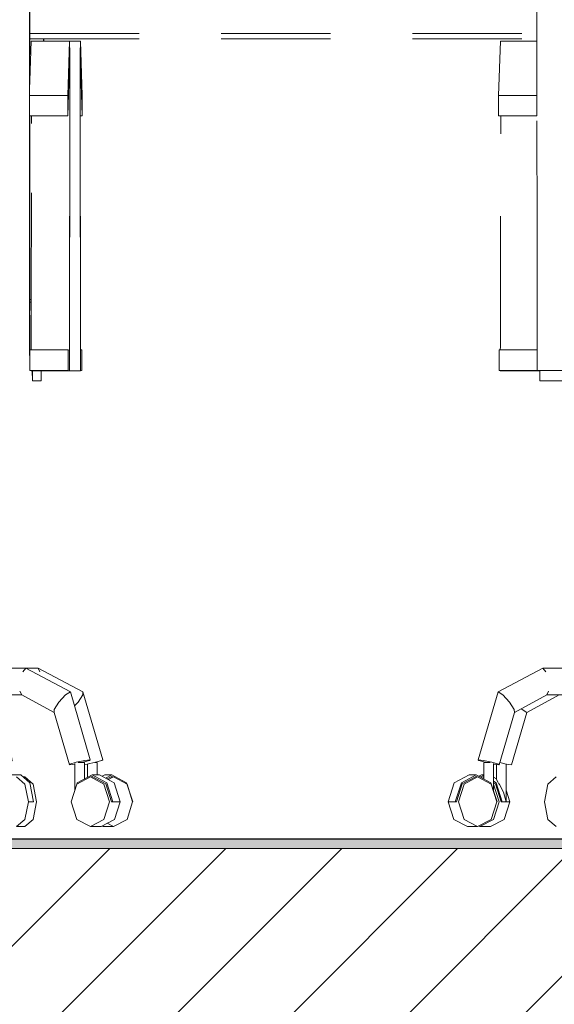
# Model space of a CAD drawing. Header units: millimetres. Extents: x 17009 to 157603, y -19950 to 21829.
# Tile 82 of 208: x 36138 to 36627, y 16668 to 17568. Entities that reach past the tile are written whole.
import ezdxf

# ---------------------------------------------------------------- set-up
doc = ezdxf.new("R2010")
doc.units = ezdxf.units.MM
doc.header["$MEASUREMENT"] = 0
doc.linetypes.add('! STR Pointille', pattern=[175, 100, -75])
for name, color, linetype in [('01-STR_Dalles.ARCHI', 7, 'Continuous'), ('04-SOE_Cloisons .ARCHI', 7, 'Continuous'), ('04-SOE_Revetement de sol.ARCHI', 7, 'Continuous'), ('05-INF _ COTATIONS.ARCHI', 7, 'Continuous'), ('06-REP _ EQUIP MOBI _ hors marché.ARCHI', 7, 'Continuous')]:
    doc.layers.add(name, color=color, linetype=linetype)
doc.styles.add('STYLE_GENERE_1', font='arial.ttf')
doc.dimstyles.new('STYLE_GENERE__1', dxfattribs={"dimtxt": 150, "dimasz": 114, "dimexe": 0.18, "dimexo": 400, "dimgap": 0, "dimtad": 1, "dimlfac": 0.001, "dimzin": 0, "dimdsep": 46, "dimtxsty": 'STYLE_GENERE_1', "dimblk": 'ARROWHEAD_2', "dimblk1": 'ARROWHEAD_2', "dimblk2": 'ARROWHEAD_2', "dimcen": 0.09, "dimclrd": 8, "dimclre": 8, "dimclrt": 8, "dimazin": 0, "dimtfac": 1, "dimtdec": 4, "dimtmove": 0, "dimatfit": 3, "dimfxl": 0, "dimtolj": 1, "dimtzin": 0, "dimarcsym": 0})

# ---------------------------------------------------------------- blocks, each defined once
blk = doc.blocks.new('Élément de coupe_78_1')
at = {"layer": '01-STR_Dalles.ARCHI', "linetype": 'Continuous', "lineweight": 0, "true_color": 0x000000}
h = blk.add_hatch(dxfattribs=at)
h.set_pattern_fill('Hachure_simple_0001', color=18, style=0, pattern_type=2)
h.set_pattern_definition([(45, (0, 0), (-53.03301, 53.03301), [])])
h.paths.add_polyline_path([(30243.7, 16590), (76016.02, 16590), (76016.02, 16810), (30243.7, 16810)])
at = {"layer": '01-STR_Dalles.ARCHI', "color": 7, "linetype": 'Continuous', "lineweight": 5, "flags": 128}
blk.add_lwpolyline([(46991.63, 16810), (41173.02, 16810), (30462.51, 16810), (30442.51, 16810), (30342.5, 16810)], dxfattribs=at)
blk = doc.blocks.new('Élément de coupe_564_1')
at = {"layer": '04-SOE_Revetement de sol.ARCHI', "linetype": 'Continuous', "lineweight": 0, "true_color": 0x3f3f3f}
blk.add_hatch(color=250, dxfattribs=at).paths.add_polyline_path([(30462.51, 16810), (41173.02, 16810), (41173.02, 16818.6), (30462.51, 16818.6)])
at = {"layer": '04-SOE_Revetement de sol.ARCHI', "color": 7, "linetype": 'Continuous', "lineweight": 5}
blk.add_line((41173.02, 16818.6), (30462.51, 16818.6), dxfattribs=at)
blk = doc.blocks.new('Élément de coupe_601_1')
at = {"layer": '06-REP _ EQUIP MOBI _ hors marché.ARCHI', "color": 252, "linetype": '! STR Pointille', "lineweight": 5}
blk.add_line((36147.04, 17555), (36610.77, 17555), dxfattribs=at)
blk = doc.blocks.new('Élément de coupe_610_1')
at = {"layer": '06-REP _ EQUIP MOBI _ hors marché.ARCHI', "color": 252, "linetype": '! STR Pointille', "lineweight": 5}
for p, q in [((36946.73, 17729.59), (36959.88, 17729.59)), ((36959.88, 17729.59), (36959.7, 17635.84)), ((36960.13, 17722.7), (36959.88, 17729.59)), ((36959.95, 17627.05), (36960.13, 17722.7)), ((36960.15, 17714.34), (36959.96, 17604.63)), ((36960.01, 17603.57), (36960.21, 17713.51)), ((36960.21, 17713.51), (36960.15, 17714.34)), ((36959.7, 17635.84), (36959.65, 17580)), ((36959.91, 17580), (36959.95, 17627.05)), ((36959.96, 17604.63), (36959.94, 17580)), ((36960, 17580), (36960.01, 17603.57)), ((36959.62, 17550), (36959.62, 17547.87)), ((36959.88, 17547.87), (36959.89, 17550)), ((36959.92, 17550), (36959.92, 17547.87)), ((36959.97, 17547.87), (36959.97, 17550)), ((36983.15, 17547.87), (36993.43, 17547.87)), ((36993.43, 17547.87), (36993.29, 17547.21)), ((36995.01, 17498.27), (36993.43, 17547.87)), ((36993.29, 17547.21), (36993.16, 17536.83)), ((36993.16, 17536.83), (36993.06, 17518.3)), ((36993.15, 17508.07), (36993.22, 17521.31)), ((36993.22, 17521.31), (36993.31, 17528.72)), ((36993.31, 17528.72), (36993.41, 17529.19)), ((36993.41, 17529.19), (36995, 17479.54)), ((36993.06, 17518.3), (36993.01, 17494.39)), ((36993.11, 17491), (36993.15, 17508.07)), ((36993.01, 17494.39), (36993.01, 17468.7)), ((36995, 17479.54), (36995.01, 17498.27)), ((36993.12, 17472.64), (36993.11, 17491)), ((36993.11, 17479.54), (36995, 17479.54)), ((36993.01, 17468.7), (36993.23, 17284.14)), ((36993.33, 17288.08), (36993.12, 17472.64)), ((36947.07, 17311.85), (36948.29, 17311.85)), ((36993.36, 17276.48), (36993.33, 17288.08)), ((36993.23, 17284.14), (36993.28, 17264.81)), ((36993.41, 17268.44), (36993.36, 17276.48)), ((36993.28, 17264.81), (36993.37, 17251.4)), ((36993.48, 17265.57), (36993.41, 17268.44)), ((36994.56, 17265.79), (36993.48, 17265.57)), ((36993.48, 17265.79), (36994.56, 17265.79)), ((36993.48, 17265.79), (36993.48, 17265.79)), ((36994.56, 17265.79), (36994.57, 17265.79)), ((36994.57, 17246.85), (36994.57, 17265.79)), ((36993.37, 17251.4), (36993.48, 17246.63)), ((36612.25, 17246.63), (36613.33, 17246.63)), ((36957.3, 17246.63), (36957.3, 17237.37)), ((36957.3, 17237.37), (36957.42, 17246.63)), ((36983.09, 17246.63), (36993.48, 17246.63)), ((36993.48, 17246.63), (36994.57, 17246.85)), ((36821.4, 17208.95), (36821.4, 17237.37)), ((36949.31, 17237.37), (36957.3, 17237.37)), ((36799.85, 17114.21), (36799.85, 17208.95)), ((36810.92, 17208.95), (36812.22, 17208.95)), ((36812.22, 17208.95), (36821.4, 17208.95)), ((36797.07, 17114.21), (36802.5, 17114.21)), ((36802.5, 17114.21), (36807.55, 17114.21)), ((36807.55, 16974.95), (36807.55, 17114.21)), ((36954.67, 16974.95), (36943.41, 16974.95)), ((36956.25, 16971.34), (36954.67, 16974.95)), ((36995.52, 16953.1), (36954.67, 16974.95)), ((36601.55, 16934.42), (36631.12, 16950.32)), ((36676.62, 16937.16), (36691.95, 16950.32)), ((36802.15, 16943.76), (36802.06, 16950.32)), ((36930.8, 16890.42), (36920.1, 16950.32)), ((36991.08, 16943.76), (36995.47, 16950.37)), ((36995.47, 16950.37), (36995.52, 16953.1)), ((37013.68, 16891.08), (36995.52, 16953.1)), ((36596.51, 16937.82), (36597.14, 16937.16)), ((36597.14, 16937.16), (36601.55, 16934.42)), ((36667.52, 16887.24), (36676.62, 16937.16)), ((36675.75, 16943.41), (36676.62, 16937.16)), ((36788.59, 16935.78), (36792.09, 16934.42)), ((36792.09, 16934.42), (36799.18, 16937.16)), ((36802.28, 16888.83), (36802.15, 16943.76)), ((36987.8, 16940.25), (36991.08, 16943.76)), ((36587.61, 16886.58), (36601.55, 16934.42)), ((36922.96, 16890.75), (36926.75, 16891.08)), ((36926.75, 16891.08), (36930.8, 16890.42)), ((37013.02, 16890.42), (37013.68, 16891.08)), ((36573.73, 16873.49), (36573.73, 16886.9)), ((36576.7, 16888.47), (36582.59, 16887.24)), ((36582.5, 16852.74), (36582.5, 16887.26)), ((36582.59, 16887.24), (36587.61, 16886.58)), ((36659.96, 16888.74), (36661.34, 16888.74)), ((36660.22, 16890.16), (36665.68, 16888.83)), ((36662.2, 16874.34), (36662.2, 16888.1)), ((36663.57, 16886.58), (36662.2, 16886.7)), ((36667.52, 16887.24), (36663.57, 16886.58)), ((36665.68, 16888.83), (36667.52, 16887.24)), ((36785.37, 16887.22), (36792.2, 16886.58)), ((36787.65, 16877.37), (36787.65, 16887.01)), ((36792.2, 16886.58), (36799.29, 16887.24)), ((36796.89, 16868.48), (36796.89, 16887.02)), ((36799.29, 16887.24), (36802.28, 16888.83)), ((36920.78, 16888.74), (36923.61, 16888.74)), ((36923.61, 16888.74), (36925.48, 16888.74)), ((36929.06, 16888.83), (36925.48, 16887.95)), ((36925.48, 16877.37), (36925.48, 16888.74)), ((36930.8, 16890.42), (36929.06, 16888.83)), ((36997.02, 16886.9), (36999.53, 16887.24)), ((36999.53, 16887.24), (37007.16, 16888.83)), ((36999.74, 16875.17), (36999.74, 16887.28)), ((37006.71, 16888.74), (37008.24, 16888.74)), ((37007.16, 16888.83), (37013.02, 16890.42)), ((37008.24, 16888.74), (37008.54, 16888.74)), ((37008.54, 16877.37), (37008.54, 16888.74)), ((36560.11, 16877.37), (36557.65, 16876.05)), ((36560.99, 16875.47), (36558.73, 16875.47)), ((36559.22, 16875.47), (36560.11, 16875.95)), ((36562.21, 16876.24), (36560.11, 16877.37)), ((36562.21, 16877.37), (36560.11, 16877.37)), ((36560.11, 16875.95), (36562.21, 16874.82)), ((36573.73, 16873.7), (36571.01, 16875.17)), ((36573.73, 16873.49), (36573.99, 16872.33)), ((36657.16, 16877.37), (36654.38, 16874.98)), ((36654.38, 16877.37), (36657.16, 16877.37)), ((36654.98, 16874.08), (36657.16, 16875.95)), ((36656.61, 16875.47), (36660.88, 16875.47)), ((36660.88, 16875.47), (36657.09, 16872.23)), ((36659.37, 16875.47), (36657.16, 16877.37)), ((36657.16, 16875.95), (36657.71, 16875.47)), ((36668.63, 16868.81), (36660.88, 16875.47)), ((36803.16, 16877.37), (36796.89, 16877.37)), ((36803.06, 16870.15), (36803.16, 16877.37)), ((36803.16, 16875.95), (36803.06, 16869.15)), ((36807.78, 16875.47), (36803.15, 16875.47)), ((36803.16, 16877.37), (36803.19, 16875.47)), ((36803.17, 16875.47), (36803.16, 16875.95)), ((36807.68, 16868.81), (36807.78, 16875.47)), ((36807.78, 16875.47), (36807.88, 16868.81)), ((36930.93, 16877.37), (36938.65, 16877.37)), ((36938.65, 16877.37), (36946.88, 16870.15)), ((36940.81, 16875.47), (36942.4, 16875.47)), ((36942.4, 16875.47), (36950, 16868.81)), ((37013.1, 16876.05), (37015.56, 16877.37)), ((37022.07, 16877.37), (37015.56, 16877.37)), ((37016.34, 16874.31), (37022.07, 16877.37)), ((37022.07, 16875.95), (37017.67, 16873.59)), ((37018.81, 16872.98), (37023.46, 16875.47)), ((37023.46, 16875.47), (37021.18, 16875.47)), ((37022.07, 16877.37), (37035.56, 16870.15)), ((37022.95, 16875.47), (37022.07, 16875.95)), ((37023.46, 16875.47), (37035.92, 16868.81)), ((36573.53, 16870.15), (36571.01, 16871.51)), ((36571.01, 16870.09), (36572.76, 16869.15)), ((36576.17, 16852.74), (36571.04, 16868.81)), ((36572.76, 16869.15), (36578, 16852.74)), ((36579.09, 16852.74), (36573.53, 16870.15)), ((36573.99, 16872.33), (36575.38, 16870.31)), ((36575.74, 16869.8), (36576.66, 16868.48)), ((36576.66, 16868.48), (36580.18, 16861.64)), ((36671.84, 16852.74), (36668.63, 16868.81)), ((36795.51, 16861.64), (36796.89, 16868.48)), ((36803.01, 16852.74), (36803.06, 16870.15)), ((36807.64, 16852.74), (36807.68, 16868.81)), ((36807.88, 16868.81), (36807.92, 16852.74)), ((36946.88, 16870.15), (36950.29, 16852.74)), ((36950, 16868.81), (36953.15, 16852.74)), ((37035.56, 16870.15), (37041.15, 16852.74)), ((37035.92, 16868.81), (37041.07, 16852.74)), ((36580.18, 16861.64), (36582.5, 16852.74)), ((36585.9, 16852.74), (36582.5, 16863.4)), ((36793.88, 16857.21), (36795.51, 16861.64)), ((36571.04, 16836.66), (36576.17, 16852.74)), ((36578, 16852.74), (36579.09, 16852.74)), ((36585.9, 16852.74), (36579.09, 16852.74)), ((36580.77, 16836.66), (36585.9, 16852.74)), ((36668.63, 16836.66), (36671.84, 16852.74)), ((36803.01, 16852.74), (36793.89, 16852.74)), ((36807.68, 16836.66), (36807.64, 16852.74)), ((36807.92, 16852.74), (36807.88, 16836.66)), ((36945.62, 16852.74), (36950.29, 16852.74)), ((36953.15, 16852.74), (36950, 16836.66)), ((37041.07, 16852.74), (37035.92, 16836.66)), ((36557.62, 16830.55), (36558.65, 16830)), ((36558.65, 16830), (36571.04, 16836.66)), ((36568.38, 16830), (36558.65, 16830)), ((36568.38, 16830), (36580.77, 16836.66)), ((36653.39, 16830), (36660.88, 16830)), ((36657.09, 16833.25), (36660.88, 16830)), ((36660.88, 16830), (36668.63, 16836.66)), ((36807.78, 16830), (36793.76, 16830)), ((36807.78, 16830), (36807.68, 16836.66)), ((36807.88, 16836.66), (36807.78, 16830)), ((36934.65, 16830), (36942.4, 16830)), ((36950, 16836.66), (36942.4, 16830)), ((37014.17, 16830), (37013.13, 16830.55)), ((37023.46, 16830), (37014.17, 16830)), ((37023.46, 16830), (37017.77, 16833.04)), ((37035.92, 16836.66), (37023.46, 16830))]:
    blk.add_line(p, q, dxfattribs=at)
blk = doc.blocks.new('Élément de coupe_612_1')
at = {"layer": '06-REP _ EQUIP MOBI _ hors marché.ARCHI', "color": 252, "linetype": '! STR Pointille', "lineweight": 5}
for p, q in [((36146.79, 17729.59), (36159.88, 17729.59)), ((36159.88, 17729.59), (36159.7, 17635.84)), ((36160.13, 17722.7), (36159.88, 17729.59)), ((36159.95, 17627.05), (36160.13, 17722.7)), ((36160.15, 17714.34), (36159.96, 17604.63)), ((36160.01, 17603.57), (36160.21, 17713.51)), ((36160.21, 17713.51), (36160.15, 17714.34)), ((36159.7, 17635.84), (36159.65, 17580)), ((36159.91, 17580), (36159.95, 17627.05)), ((36159.96, 17604.63), (36159.94, 17580)), ((36160, 17580), (36160.01, 17603.57)), ((36159.62, 17550), (36159.62, 17547.87)), ((36159.88, 17547.87), (36159.89, 17550)), ((36159.92, 17550), (36159.92, 17547.87)), ((36159.97, 17547.87), (36159.97, 17550)), ((36183.21, 17547.87), (36193.43, 17547.87)), ((36193.43, 17547.87), (36193.29, 17547.21)), ((36195.01, 17498.27), (36193.43, 17547.87)), ((36193.29, 17547.21), (36193.16, 17536.83)), ((36193.16, 17536.83), (36193.06, 17518.3)), ((36193.15, 17508.07), (36193.22, 17521.31)), ((36193.22, 17521.31), (36193.31, 17528.72)), ((36193.31, 17528.72), (36193.41, 17529.19)), ((36193.41, 17529.19), (36195, 17479.54)), ((36193.06, 17518.3), (36193.01, 17494.39)), ((36193.11, 17491), (36193.15, 17508.07)), ((36193.01, 17494.39), (36193.01, 17468.7)), ((36195, 17479.54), (36195.01, 17498.27)), ((36193.12, 17472.64), (36193.11, 17491)), ((36193.11, 17479.54), (36195, 17479.54)), ((36193.01, 17468.7), (36193.23, 17284.14)), ((36193.33, 17288.08), (36193.12, 17472.64)), ((36147.14, 17311.85), (36148.35, 17311.85)), ((36193.36, 17276.48), (36193.33, 17288.08)), ((36193.23, 17284.14), (36193.28, 17264.81)), ((36193.41, 17268.44), (36193.36, 17276.48)), ((36193.28, 17264.81), (36193.37, 17251.4)), ((36193.48, 17265.57), (36193.41, 17268.44)), ((36194.56, 17265.79), (36193.48, 17265.57)), ((36193.48, 17265.79), (36194.56, 17265.79)), ((36193.48, 17265.79), (36193.48, 17265.79)), ((36194.56, 17265.79), (36194.57, 17265.79)), ((36194.57, 17246.85), (36194.57, 17265.79)), ((36193.37, 17251.4), (36193.48, 17246.63)), ((35812.32, 17246.63), (35813.4, 17246.63)), ((36157.3, 17246.63), (36157.3, 17237.37)), ((36157.3, 17237.37), (36157.42, 17246.63)), ((36183.16, 17246.63), (36193.48, 17246.63)), ((36193.48, 17246.63), (36194.57, 17246.85)), ((36021.4, 17208.95), (36021.4, 17237.37)), ((36149.37, 17237.37), (36157.3, 17237.37)), ((35999.85, 17114.21), (35999.85, 17208.95)), ((36010.99, 17208.95), (36012.22, 17208.95)), ((36012.22, 17208.95), (36021.4, 17208.95)), ((35997.13, 17114.21), (36002.5, 17114.21)), ((36002.5, 17114.21), (36007.55, 17114.21)), ((36007.55, 16974.95), (36007.55, 17114.21)), ((36154.67, 16974.95), (36143.47, 16974.95)), ((36156.25, 16971.34), (36154.67, 16974.95)), ((36195.52, 16953.1), (36154.67, 16974.95)), ((35801.55, 16934.42), (35831.12, 16950.32)), ((35876.62, 16937.16), (35891.95, 16950.32)), ((36002.15, 16943.76), (36002.06, 16950.32)), ((36130.8, 16890.42), (36120.1, 16950.32)), ((36191.08, 16943.76), (36195.47, 16950.37)), ((36195.47, 16950.37), (36195.52, 16953.1)), ((36213.68, 16891.08), (36195.52, 16953.1)), ((35796.54, 16937.8), (35797.14, 16937.16)), ((35797.14, 16937.16), (35801.55, 16934.42)), ((35867.52, 16887.24), (35876.62, 16937.16)), ((35875.75, 16943.36), (35876.62, 16937.16)), ((35988.66, 16935.75), (35992.09, 16934.42)), ((35992.09, 16934.42), (35999.18, 16937.16)), ((36002.28, 16888.83), (36002.15, 16943.76)), ((36187.85, 16940.3), (36191.08, 16943.76)), ((35787.61, 16886.58), (35801.55, 16934.42)), ((36123.02, 16890.75), (36126.75, 16891.08)), ((36126.75, 16891.08), (36130.8, 16890.42)), ((36213.02, 16890.42), (36213.68, 16891.08)), ((35773.73, 16873.49), (35773.73, 16886.91)), ((35776.76, 16888.45), (35782.59, 16887.24)), ((35782.5, 16852.74), (35782.5, 16887.26)), ((35782.59, 16887.24), (35787.61, 16886.58)), ((35860.03, 16888.74), (35861.34, 16888.74)), ((35860.28, 16890.14), (35865.68, 16888.83)), ((35862.2, 16874.34), (35862.2, 16888.1)), ((35863.57, 16886.58), (35862.2, 16886.7)), ((35867.52, 16887.24), (35863.57, 16886.58)), ((35865.68, 16888.83), (35867.52, 16887.24)), ((35985.41, 16887.22), (35992.2, 16886.58)), ((35987.65, 16877.37), (35987.65, 16887.01)), ((35992.2, 16886.58), (35999.29, 16887.24)), ((35996.89, 16868.48), (35996.89, 16887.02)), ((35999.29, 16887.24), (36002.28, 16888.83)), ((36120.85, 16888.74), (36123.61, 16888.74)), ((36123.61, 16888.74), (36125.48, 16888.74)), ((36129.06, 16888.83), (36125.48, 16887.95)), ((36125.48, 16877.37), (36125.48, 16888.74)), ((36130.8, 16890.42), (36129.06, 16888.83)), ((36197.08, 16886.91), (36199.53, 16887.24)), ((36199.53, 16887.24), (36207.16, 16888.83)), ((36199.74, 16875.13), (36199.74, 16887.28)), ((36206.71, 16888.74), (36208.24, 16888.74)), ((36207.16, 16888.83), (36213.02, 16890.42)), ((36208.24, 16888.74), (36208.54, 16888.74)), ((36208.54, 16877.37), (36208.54, 16888.74)), ((35760.11, 16877.37), (35757.69, 16876.07)), ((35760.99, 16875.47), (35758.8, 16875.47)), ((35759.22, 16875.47), (35760.11, 16875.95)), ((35762.27, 16876.2), (35760.11, 16877.37)), ((35762.27, 16877.37), (35760.11, 16877.37)), ((35760.11, 16875.95), (35762.27, 16874.78)), ((35773.73, 16873.7), (35771.08, 16875.13)), ((35773.73, 16873.49), (35773.99, 16872.33)), ((35857.16, 16877.37), (35854.45, 16875.04)), ((35854.45, 16877.37), (35857.16, 16877.37)), ((35855.02, 16874.11), (35857.16, 16875.95)), ((35856.61, 16875.47), (35860.88, 16875.47)), ((35860.88, 16875.47), (35857.13, 16872.26)), ((35859.37, 16875.47), (35857.16, 16877.37)), ((35857.16, 16875.95), (35857.71, 16875.47)), ((35868.63, 16868.81), (35860.88, 16875.47)), ((36003.16, 16877.37), (35996.89, 16877.37)), ((36003.06, 16870.15), (36003.16, 16877.37)), ((36003.16, 16875.95), (36003.06, 16869.15)), ((36007.78, 16875.47), (36003.15, 16875.47)), ((36003.16, 16877.37), (36003.19, 16875.47)), ((36003.17, 16875.47), (36003.16, 16875.95)), ((36007.68, 16868.81), (36007.78, 16875.47)), ((36007.78, 16875.47), (36007.88, 16868.81)), ((36131, 16877.37), (36138.65, 16877.37)), ((36138.65, 16877.37), (36146.88, 16870.15)), ((36140.81, 16875.47), (36142.4, 16875.47)), ((36142.4, 16875.47), (36150, 16868.81)), ((36213.13, 16876.07), (36215.56, 16877.37)), ((36222.07, 16877.37), (36215.56, 16877.37)), ((36216.38, 16874.32), (36222.07, 16877.37)), ((36222.07, 16875.95), (36217.7, 16873.61)), ((36218.84, 16873), (36223.46, 16875.47)), ((36223.46, 16875.47), (36221.18, 16875.47)), ((36222.07, 16877.37), (36235.56, 16870.15)), ((36222.95, 16875.47), (36222.07, 16875.95)), ((36223.46, 16875.47), (36235.92, 16868.81)), ((35773.53, 16870.15), (35771.08, 16871.47)), ((35771.08, 16870.05), (35772.76, 16869.15)), ((35776.17, 16852.74), (35771.08, 16868.69)), ((35772.76, 16869.15), (35778, 16852.74)), ((35779.09, 16852.74), (35773.53, 16870.15)), ((35773.99, 16872.33), (35775.38, 16870.31)), ((35775.74, 16869.8), (35776.66, 16868.48)), ((35776.66, 16868.48), (35780.18, 16861.64)), ((35871.84, 16852.74), (35868.63, 16868.81)), ((35995.51, 16861.64), (35996.89, 16868.48)), ((36003.01, 16852.74), (36003.06, 16870.15)), ((36007.64, 16852.74), (36007.68, 16868.81)), ((36007.88, 16868.81), (36007.92, 16852.74)), ((36146.88, 16870.15), (36150.29, 16852.74)), ((36150, 16868.81), (36153.15, 16852.74)), ((36235.56, 16870.15), (36241.15, 16852.74)), ((36235.92, 16868.81), (36241.07, 16852.74)), ((35780.18, 16861.64), (35782.5, 16852.74)), ((35785.9, 16852.74), (35782.5, 16863.4)), ((35993.95, 16857.39), (35995.51, 16861.64)), ((35771.04, 16836.66), (35776.17, 16852.74)), ((35778, 16852.74), (35779.09, 16852.74)), ((35785.9, 16852.74), (35779.09, 16852.74)), ((35780.77, 16836.66), (35785.9, 16852.74)), ((35868.63, 16836.66), (35871.84, 16852.74)), ((36003.01, 16852.74), (35993.96, 16852.74)), ((36007.68, 16836.66), (36007.64, 16852.74)), ((36007.92, 16852.74), (36007.88, 16836.66)), ((36145.68, 16852.74), (36150.29, 16852.74)), ((36153.15, 16852.74), (36150, 16836.66)), ((36241.07, 16852.74), (36235.92, 16836.66)), ((35757.65, 16830.54), (35758.65, 16830)), ((35758.65, 16830), (35771.04, 16836.66)), ((35768.38, 16830), (35758.65, 16830)), ((35768.38, 16830), (35780.77, 16836.66)), ((35853.45, 16830), (35860.88, 16830)), ((35857.13, 16833.22), (35860.88, 16830)), ((35860.88, 16830), (35868.63, 16836.66)), ((36007.78, 16830), (35993.82, 16830)), ((36007.78, 16830), (36007.68, 16836.66)), ((36007.88, 16836.66), (36007.78, 16830)), ((36134.71, 16830), (36142.4, 16830)), ((36150, 16836.66), (36142.4, 16830)), ((36214.17, 16830), (36213.17, 16830.54)), ((36223.46, 16830), (36214.17, 16830)), ((36223.46, 16830), (36217.8, 16833.03)), ((36235.92, 16836.66), (36223.46, 16830))]:
    blk.add_line(p, q, dxfattribs=at)
blk = doc.blocks.new('Élément de coupe_618_1')
at = {"layer": '06-REP _ EQUIP MOBI _ hors marché.ARCHI', "color": 252, "linetype": '! STR Pointille', "lineweight": 5}
for p, q in [((36610.82, 17501.23), (36610.74, 17603.57)), ((36575.74, 17498.27), (36577.32, 17547.87)), ((36577.32, 17547.87), (36610.78, 17547.87)), ((36575.75, 17479.54), (36575.74, 17498.27)), ((36575.74, 17498.27), (36610.72, 17498.27)), ((36610.72, 17498.27), (36610.82, 17501.23)), ((36610.74, 17479.54), (36610.72, 17498.27)), ((36610.83, 17482.47), (36610.82, 17501.23)), ((36575.75, 17479.54), (36610.74, 17479.54)), ((36577.63, 17472.64), (36577.64, 17479.54)), ((36610.83, 17482.47), (36610.74, 17479.54)), ((36610.92, 17375.15), (36610.83, 17482.47)), ((36577.42, 17288.08), (36577.63, 17472.64)), ((36610.9, 17279.05), (36610.92, 17375.15)), ((36577.39, 17276.48), (36577.42, 17288.08)), ((36610.91, 17274.89), (36610.9, 17279.05)), ((36577.34, 17268.44), (36577.39, 17276.48)), ((36610.92, 17268.66), (36610.91, 17274.89)), ((36610.94, 17262.92), (36610.92, 17268.66)), ((36576.18, 17246.85), (36576.18, 17265.79)), ((36576.18, 17265.79), (36610.93, 17265.79)), ((36577.27, 17265.79), (36577.34, 17268.44)), ((36610.96, 17257.84), (36610.94, 17262.92)), ((36610.99, 17253.58), (36610.96, 17257.84)), ((36611.02, 17250.26), (36610.99, 17253.58)), ((36577.27, 17246.63), (36576.18, 17246.85)), ((36576.18, 17246.85), (36611.19, 17246.84)), ((36577.27, 17246.63), (36612.25, 17246.63)), ((36611.05, 17247.99), (36611.02, 17250.26)), ((36611.09, 17246.84), (36611.05, 17247.99)), ((36611.09, 17246.84), (36946.95, 17246.84)), ((36612.25, 17246.63), (36611.19, 17246.84)), ((36612.26, 17246.84), (36612.25, 17246.63)), ((36613.45, 17237.37), (36613.33, 17246.84)), ((36613.45, 17237.37), (36749.35, 17237.37)), ((36575.23, 16953.1), (36616.08, 16974.95)), ((36618.77, 16971.34), (36616.08, 16974.95)), ((36616.08, 16974.95), (36765.17, 16974.95)), ((36619.87, 16950.32), (36621.45, 16953.92)), ((36557.07, 16891.08), (36575.23, 16953.1)), ((36579.55, 16950.37), (36575.23, 16953.1)), ((36585.71, 16943.76), (36579.55, 16950.37)), ((36590.16, 16934.42), (36619.87, 16950.32)), ((36619.87, 16950.32), (36766.19, 16950.32)), ((36590.11, 16937.16), (36585.71, 16943.76)), ((36590.16, 16934.42), (36590.11, 16937.16)), ((36576.15, 16886.58), (36590.16, 16934.42)), ((36562, 16890.42), (36557.07, 16891.08)), ((36557.07, 16891.08), (36557.73, 16890.42)), ((36557.73, 16890.42), (36563.59, 16888.83)), ((36569.63, 16888.83), (36562, 16890.42)), ((36564.48, 16888.74), (36562.21, 16888.74)), ((36562.21, 16873.61), (36562.21, 16888.74)), ((36563.59, 16888.83), (36564.04, 16888.74)), ((36568, 16888.74), (36564.48, 16888.74)), ((36575.49, 16887.24), (36569.63, 16888.83)), ((36571.01, 16862.88), (36571.01, 16887.79)), ((36571.01, 16887.28), (36571.22, 16887.24)), ((36571.22, 16887.24), (36576.15, 16886.58)), ((36576.15, 16886.58), (36575.49, 16887.24)), ((36548.68, 16877.37), (36535.19, 16870.15)), ((36555.19, 16877.37), (36541.7, 16870.15)), ((36542.48, 16869.15), (36555.19, 16875.95)), ((36556.58, 16875.47), (36544.13, 16868.81)), ((36555.19, 16877.37), (36548.68, 16877.37)), ((36556.58, 16875.47), (36554.3, 16875.47)), ((36568.68, 16870.15), (36555.19, 16877.37)), ((36555.19, 16875.95), (36556.08, 16875.47)), ((36569.04, 16868.81), (36556.58, 16875.47)), ((36628.35, 16875.47), (36620.75, 16868.81)), ((36535.19, 16870.15), (36529.6, 16852.74)), ((36541.7, 16870.15), (36536.11, 16852.74)), ((36537.21, 16852.74), (36542.48, 16869.15)), ((36544.13, 16868.81), (36538.97, 16852.74)), ((36574.27, 16852.74), (36568.68, 16870.15)), ((36574.19, 16852.74), (36569.04, 16868.81)), ((36620.75, 16868.81), (36617.6, 16852.74)), ((36536.11, 16852.74), (36529.6, 16852.74)), ((36529.68, 16852.74), (36534.83, 16836.66)), ((36536.11, 16852.74), (36537.21, 16852.74)), ((36538.97, 16852.74), (36544.13, 16836.66)), ((36569.04, 16836.66), (36574.19, 16852.74)), ((36617.6, 16852.74), (36620.75, 16836.66)), ((36534.83, 16836.66), (36547.29, 16830)), ((36544.13, 16836.66), (36556.58, 16830)), ((36556.58, 16830), (36547.29, 16830)), ((36556.58, 16830), (36569.04, 16836.66)), ((36620.75, 16836.66), (36628.35, 16830))]:
    blk.add_line(p, q, dxfattribs=at)
blk = doc.blocks.new('Élément de coupe_620_1')
at = {"layer": '06-REP _ EQUIP MOBI _ hors marché.ARCHI', "color": 252, "linetype": '! STR Pointille', "lineweight": 5}
for p, q in [((36146.97, 17635.84), (36147.08, 17511.98)), ((36146.83, 17503.98), (36146.72, 17627.05)), ((36146.74, 17501.23), (36146.66, 17603.57)), ((36146.71, 17604.63), (36146.79, 17502.82)), ((36147.08, 17511.98), (36148.23, 17547.87)), ((36148.23, 17547.87), (36183.21, 17547.87)), ((36181.63, 17498.27), (36183.21, 17547.87)), ((36183.21, 17547.87), (36183.35, 17547.21)), ((36183.35, 17547.21), (36183.48, 17536.83)), ((36183.48, 17536.83), (36183.58, 17518.3)), ((36183.23, 17529.19), (36181.64, 17479.54)), ((36183.33, 17528.72), (36183.23, 17529.19)), ((36183.42, 17521.31), (36183.33, 17528.72)), ((36183.49, 17508.07), (36183.42, 17521.31)), ((36146.83, 17503.98), (36147.08, 17511.98)), ((36183.58, 17518.3), (36183.63, 17494.39)), ((36146.74, 17501.23), (36146.79, 17502.82)), ((36146.79, 17502.82), (36146.83, 17503.98)), ((36183.53, 17491), (36183.49, 17508.07)), ((36146.64, 17498.27), (36146.74, 17501.23)), ((36146.66, 17479.54), (36146.64, 17498.27)), ((36146.64, 17498.27), (36181.63, 17498.27)), ((36181.64, 17479.54), (36181.63, 17498.27)), ((36183.63, 17494.39), (36183.63, 17468.7)), ((36183.53, 17472.64), (36183.53, 17491)), ((36146.66, 17479.54), (36181.64, 17479.54)), ((36146.84, 17375.15), (36146.75, 17479.54)), ((36146.81, 17479.54), (36146.89, 17377.9)), ((36146.89, 17427.19), (36146.85, 17479.54)), ((36147.11, 17479.54), (36147.15, 17439.81)), ((36148.54, 17472.64), (36148.54, 17479.54)), ((36148.35, 17309.37), (36148.54, 17472.64)), ((36183.31, 17288.08), (36183.53, 17472.64)), ((36183.63, 17468.7), (36183.41, 17284.14)), ((36147.15, 17439.81), (36147.14, 17311.85)), ((36146.88, 17304.92), (36146.89, 17427.19)), ((36146.89, 17377.9), (36146.89, 17376.67)), ((36146.83, 17279.05), (36146.84, 17375.15)), ((36147.14, 17311.85), (36146.88, 17304.92)), ((36146.88, 17302.17), (36147.14, 17309.37)), ((36146.88, 17304.92), (36146.88, 17302.19)), ((36147.14, 17309.37), (36148.35, 17309.37)), ((36148.33, 17288.08), (36148.35, 17309.37)), ((36146.87, 17301.22), (36146.88, 17302.1)), ((36146.88, 17294.27), (36146.87, 17301.22)), ((36146.88, 17302.17), (36146.88, 17302.1)), ((36146.88, 17294.27), (36146.88, 17293.55)), ((36146.89, 17287.5), (36146.88, 17294.27)), ((36146.88, 17293.55), (36146.88, 17280.47)), ((36146.9, 17281.11), (36146.89, 17287.5)), ((36148.3, 17276.48), (36148.33, 17288.08)), ((36183.28, 17276.48), (36183.31, 17288.08)), ((36146.83, 17274.89), (36146.83, 17279.05)), ((36146.88, 17280.47), (36146.88, 17277.35)), ((36146.92, 17275.3), (36146.9, 17281.11)), ((36183.41, 17284.14), (36183.36, 17264.81)), ((36146.84, 17268.66), (36146.83, 17274.89)), ((36146.86, 17262.92), (36146.84, 17268.66)), ((36146.88, 17277.35), (36146.89, 17272.68)), ((36146.89, 17272.68), (36146.9, 17268.37)), ((36146.95, 17270.25), (36146.92, 17275.3)), ((36146.98, 17266.1), (36146.95, 17270.25)), ((36148.24, 17268.44), (36148.3, 17276.48)), ((36183.23, 17268.44), (36183.28, 17276.48)), ((36146.88, 17257.84), (36146.86, 17262.92)), ((36146.9, 17268.37), (36146.92, 17264.56)), ((36146.92, 17264.56), (36146.94, 17261.37)), ((36146.94, 17261.37), (36146.96, 17258.88)), ((36147.01, 17262.99), (36146.98, 17266.1)), ((36147.03, 17262), (36147.01, 17262.99)), ((36147.09, 17262), (36147.09, 17265.79)), ((36147.09, 17265.79), (36182.08, 17265.79)), ((36147.09, 17256.32), (36147.09, 17262)), ((36148.18, 17265.79), (36148.24, 17268.44)), ((36182.08, 17265.79), (36183.16, 17265.57)), ((36182.08, 17246.85), (36182.08, 17265.79)), ((36183.16, 17265.57), (36183.23, 17268.44)), ((36183.36, 17264.81), (36183.27, 17251.4)), ((36146.91, 17253.58), (36146.88, 17257.84)), ((36146.94, 17250.26), (36146.91, 17253.58)), ((36146.96, 17258.88), (36146.99, 17257.18)), ((36146.99, 17257.18), (36147.02, 17256.32)), ((36147.11, 17246.84), (36147.09, 17256.32)), ((36183.27, 17251.4), (36183.16, 17246.63)), ((35811.16, 17246.84), (36147.01, 17246.84)), ((36146.98, 17247.99), (36146.94, 17250.26)), ((36147.01, 17246.84), (36146.98, 17247.99)), ((36147.11, 17246.84), (36182.08, 17246.85)), ((36148.17, 17246.63), (36147.11, 17246.84)), ((36148.17, 17246.63), (36183.16, 17246.63)), ((36149.37, 17237.37), (36149.25, 17246.63)), ((36149.37, 17246.63), (36149.37, 17237.37)), ((36183.16, 17246.63), (36182.08, 17246.85)), ((36010.99, 17237.37), (36149.37, 17237.37)), ((36143.47, 16974.95), (35995.09, 16974.95)), ((36143.47, 16974.95), (36140.68, 16971.34)), ((36184.12, 16953.1), (36143.47, 16974.95)), ((36138.01, 16953.92), (36139.69, 16950.32)), ((36139.69, 16950.32), (35994.07, 16950.32)), ((36169.27, 16934.42), (36139.69, 16950.32)), ((36179.71, 16950.37), (36173.53, 16943.76)), ((36184.12, 16953.1), (36179.71, 16950.37)), ((36202.19, 16891.08), (36184.12, 16953.1)), ((36173.53, 16943.76), (36169.21, 16937.16)), ((36169.21, 16937.16), (36169.27, 16934.42)), ((36183.21, 16886.58), (36169.27, 16934.42)), ((36202.19, 16891.08), (36197.18, 16890.42)), ((36201.65, 16890.42), (36202.19, 16891.08)), ((36183.75, 16887.24), (36183.21, 16886.58)), ((36183.21, 16886.58), (36188.22, 16887.24)), ((36189.54, 16888.83), (36183.75, 16887.24)), ((36188.32, 16863.4), (36188.32, 16887.79)), ((36197.18, 16890.42), (36189.54, 16888.83)), ((36194.77, 16888.74), (36191.24, 16888.74)), ((36197.08, 16888.74), (36194.77, 16888.74)), ((36195.41, 16888.74), (36195.86, 16888.83)), ((36195.86, 16888.83), (36201.65, 16890.42)), ((36197.08, 16873.7), (36197.08, 16888.74)), ((36134.71, 16875.47), (36142.47, 16868.81)), ((36190.05, 16868.81), (36202.44, 16875.47)), ((36190.47, 16870.15), (36203.9, 16877.37)), ((36202.44, 16875.47), (36214.83, 16868.81)), ((36204.78, 16875.47), (36202.44, 16875.47)), ((36203.9, 16875.95), (36203.02, 16875.47)), ((36203.9, 16877.37), (36217.32, 16870.15)), ((36210.71, 16877.37), (36203.9, 16877.37)), ((36216.55, 16869.15), (36203.9, 16875.95)), ((36210.71, 16877.37), (36224.14, 16870.15)), ((36142.47, 16868.81), (36145.68, 16852.74)), ((36184.91, 16852.74), (36190.05, 16868.81)), ((36190.05, 16868.81), (36190.47, 16870.15)), ((36214.83, 16868.81), (36219.97, 16852.74)), ((36221.79, 16852.74), (36216.55, 16869.15)), ((36217.32, 16870.15), (36222.89, 16852.74)), ((36224.14, 16870.15), (36229.7, 16852.74)), ((36145.68, 16852.74), (36142.47, 16836.66)), ((36190.05, 16836.66), (36184.91, 16852.74)), ((36219.97, 16852.74), (36214.83, 16836.66)), ((36222.89, 16852.74), (36221.79, 16852.74)), ((36229.7, 16852.74), (36222.89, 16852.74)), ((36229.7, 16852.74), (36224.56, 16836.66)), ((36142.47, 16836.66), (36134.71, 16830)), ((36202.44, 16830), (36190.05, 16836.66)), ((36214.83, 16836.66), (36202.44, 16830)), ((36212.17, 16830), (36202.44, 16830)), ((36224.56, 16836.66), (36212.17, 16830))]:
    blk.add_line(p, q, dxfattribs=at)
blk = doc.blocks.new('Élément de coupe_628_1')
at = {"layer": '06-REP _ EQUIP MOBI _ hors marché.ARCHI', "color": 252, "linetype": '! STR Pointille', "lineweight": 5}
blk.add_line((36147.05, 17550), (36610.78, 17550), dxfattribs=at)
blk = doc.blocks.new('Élément de coupe_1104_1')
at = {"layer": '04-SOE_Cloisons .ARCHI', "color": 7, "linetype": 'Continuous', "lineweight": 5}
blk.add_line((35128.73, 16819), (38780.89, 16819), dxfattribs=at)
blk = doc.blocks.new('*D1241')
at = {"layer": '05-INF _ COTATIONS.ARCHI', "color": 8, "linetype": 'Continuous', "lineweight": 5}
for p, q in [((31634.59, 19710), (31634.59, 19783.35)), ((31709.59, 19666.7), (31559.59, 19753.3)), ((32034.59, 19710), (31522.09, 19710)), ((31634.59, 16818.6), (31634.59, 19710)), ((31559.59, 16861.9), (31709.59, 16775.3)), ((32034.59, 16818.6), (31522.09, 16818.6)), ((31634.59, 16745.25), (31634.59, 16818.6))]:
    blk.add_line(p, q, dxfattribs=at)
at = {"layer": '05-INF _ COTATIONS.ARCHI', "color": 8, "lineweight": 5, "insert": (31604.59, 18064.11), "char_height": 150, "attachment_point": 7, "rotation": 90, "style": 'STYLE_GENERE_1'}
blk.add_mtext('\\A1;{\\pql;\\fArial|b0|i0|c0|p0;\\W1.000000;2,89}', dxfattribs=at)
blk = doc.blocks.new('ARROWHEAD_2')
at = {"color": 0, "linetype": 'Continuous', "lineweight": 0}
for p, q in [((-0.3781, -0.655), (0.3781, 0.655)), ((0, 0), (-1, 0))]:
    blk.add_line(p, q, dxfattribs=at)
blk = doc.blocks.new('*D1242')
at = {"layer": '05-INF _ COTATIONS.ARCHI', "color": 8, "linetype": 'Continuous', "lineweight": 5}
for p, q in [((33119.84, 19430), (33119.84, 19503.35)), ((33194.84, 19386.7), (33044.84, 19473.3)), ((33519.84, 19430), (33007.34, 19430)), ((33119.84, 16818.6), (33119.84, 19430)), ((33044.84, 16861.9), (33194.84, 16775.3)), ((33232.34, 16818.6), (32719.84, 16818.6)), ((33119.84, 16745.25), (33119.84, 16818.6))]:
    blk.add_line(p, q, dxfattribs=at)
at = {"layer": '05-INF _ COTATIONS.ARCHI', "color": 8, "lineweight": 5, "insert": (33089.84, 17924.11), "char_height": 150, "attachment_point": 7, "rotation": 90, "style": 'STYLE_GENERE_1'}
blk.add_mtext('\\A1;{\\pql;\\fArial|b0|i0|c0|p0;\\W1.000000;2,61}', dxfattribs=at)

msp = doc.modelspace()

# ---------------------------------------------------------------- block references
at = {"layer": '01-STR_Dalles.ARCHI', "lineweight": 0}
msp.add_blockref('Élément de coupe_78_1', (0, 0), dxfattribs=at)
at = {"layer": '04-SOE_Cloisons .ARCHI', "lineweight": 0}
msp.add_blockref('Élément de coupe_1104_1', (0, 0), dxfattribs=at)
at = {"layer": '04-SOE_Revetement de sol.ARCHI', "lineweight": 0}
msp.add_blockref('Élément de coupe_564_1', (0, 0), dxfattribs=at)
at = {"layer": '06-REP _ EQUIP MOBI _ hors marché.ARCHI', "lineweight": 0}
for name in ['Élément de coupe_620_1', 'Élément de coupe_612_1', 'Élément de coupe_618_1', 'Élément de coupe_610_1', 'Élément de coupe_601_1', 'Élément de coupe_628_1']:
    msp.add_blockref(name, (0, 0), dxfattribs=at)

# ---------------------------------------------------------------- dimensions: what is measured, and where the dimension line sits
at = {"layer": '05-INF _ COTATIONS.ARCHI', "color": 8, "linetype": 'Continuous', "lineweight": 5}
for base, p1, p2, picture, middle in [((31634.589, 19710), (31637.004, 16818.6), (53074.251, 19710), '*D1241', (31529.589, 18258.297)), ((33119.844, 19430), (33113.307, 16818.6), (53548.907, 19430), '*D1242', (33014.844, 18118.297))]:
    dim = msp.add_linear_dim(base=base, p1=p1, p2=p2, angle=90, dimstyle='STYLE_GENERE__1', dxfattribs=at)
    dim.commit()
    dim.dimension.update_dxf_attribs({"geometry": picture, "text_midpoint": middle, "dimtype": 160, "text_rotation": 90})

doc.saveas('drawing.dxf')
